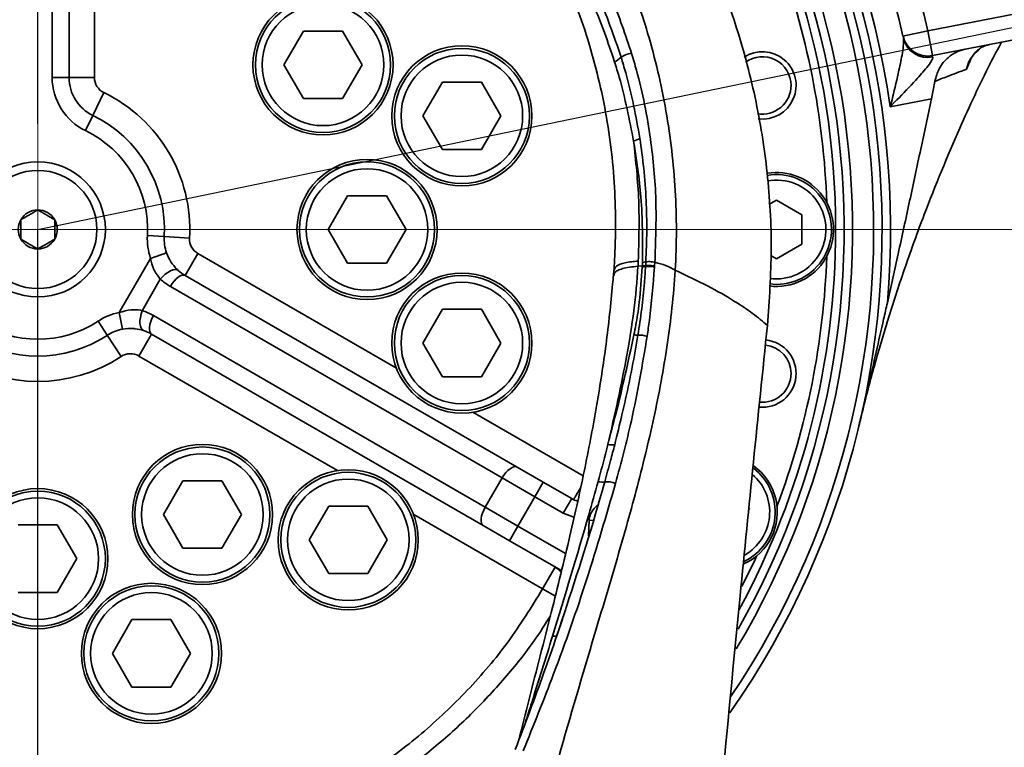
# Model space of a CAD drawing. Header units: millimetres. Extents: x 6316 to 18291, y -19059 to -9021.
# Tile 90 of 144: x 10742 to 10859, y -12024 to -11938. Entities that reach past the tile are written whole.
import ezdxf

# ---------------------------------------------------------------- set-up
doc = ezdxf.new("R2010")
doc.units = ezdxf.units.MM
doc.header["$LTSCALE"] = 10
doc.header["$PDSIZE"] = -1
doc.linetypes.add('CENTER', pattern=[50.8, 31.75, -6.35, 6.35, -6.35])
doc.layers.get('Defpoints').update_dxf_attribs({"true_color": 0x5e5e5e})
doc.layers.add('2细线层', color=4, linetype='Continuous', lineweight=13)
doc.layers.add('中心线层', color=1, linetype='CENTER')
doc.dimstyles.new('ISO-25', dxfattribs={"dimscale": 20, "dimtxt": 4, "dimasz": 3.05, "dimexe": 3, "dimexo": 0.625, "dimtad": 1, "dimdec": 0, "dimtxsty": 'Standard', "dimcen": 2.5, "dimclrd": 1, "dimclre": 1, "dimclrt": 4, "dimadec": 1, "dimazin": 2, "dimtfac": 1, "dimtdec": 0, "dimtmove": 0, "dimatfit": 0, "dimfxl": 1, "dimarcsym": 0})

# ---------------------------------------------------------------- blocks, each defined once
blk = doc.blocks.new('*D149')
at = {"layer": 'Defpoints', "color": 0, "linetype": 'ByBlock', "lineweight": 20, "transparency": 16777216}
for p in [(10703.28, -11792.73), (11661.24, -11792.73), (11834.85, -11792.73), (11557.23, -11916.69), (11679.34, -12103.48)]:
    blk.add_point(p, dxfattribs=at)
at = {"layer": '中心线层', "color": 1, "linetype": 'ByBlock', "lineweight": -2, "transparency": 16777216}
for p, q in [((11847.35, -11792.73), (12032.53, -11792.73)), ((11549.19, -11926.26), (11422.59, -12077.15))]:
    blk.add_line(p, q, dxfattribs=at)
blk.add_arc((11661.24, -11792.73), 311.28, 241.2459, 348.7541, dxfattribs=at)
at = {"layer": '中心线层', "color": 1, "linetype": 'ByBlock', "lineweight": 20, "transparency": 16777216}
for points in [[(11956.43, -11852.44), (11976.67, -11854.43), (11972.53, -11792.73)], [(11505.76, -12074.02), (11517.24, -12057.23), (11461.16, -12031.18)]]:
    blk.add_solid(points, dxfattribs=at)
at = {"layer": '中心线层', "color": 4, "linetype": 'ByBlock', "lineweight": 20, "transparency": 16777216, "insert": (11770.42, -12026.86), "char_height": 80, "attachment_point": 5, "rotation": 25}
blk.add_mtext('130°', dxfattribs=at)
blk = doc.blocks.new('*D150')
at = {"layer": 'Defpoints', "color": 0, "linetype": 'ByBlock', "lineweight": 20, "transparency": 16777216}
for p in [(10744.24, -11962.73), (11168.74, -12426.7), (10744.24, -12742.73), (10744.24, -12742.73), (11011.02, -13475.69)]:
    blk.add_point(p, dxfattribs=at)
at = {"layer": '中心线层', "color": 1, "linetype": 'ByBlock', "lineweight": -2, "transparency": 16777216}
blk.add_arc((10744.24, -12742.73), 529.22, 296.6078, 83.3922, dxfattribs=at)
at = {"layer": '中心线层', "color": 1, "linetype": 'ByBlock', "lineweight": 20, "transparency": 16777216}
for points in [[(10804.56, -12227.17), (10805.73, -12206.88), (10744.24, -12213.51)], [(10985.29, -13225.23), (10977.25, -13206.56), (10925.25, -13240.03)]]:
    blk.add_solid(points, dxfattribs=at)
at = {"layer": '中心线层', "color": 4, "linetype": 'ByBlock', "lineweight": 20, "transparency": 16777216, "insert": (11159, -12976.83), "char_height": 80, "attachment_point": 5, "rotation": 60.5581}
blk.add_mtext('160°', dxfattribs=at)
blk = doc.blocks.new('*D151')
at = {"layer": 'Defpoints', "color": 0, "linetype": 'ByBlock', "lineweight": 20, "transparency": 16777216}
for p in [(10744.24, -11962.73), (10526.77, -12403.54), (10744.24, -12742.73), (10744.24, -12742.73), (9971.84, -12851.28)]:
    blk.add_point(p, dxfattribs=at)
at = {"layer": '中心线层', "color": 1, "linetype": 'ByBlock', "lineweight": -2, "transparency": 16777216}
blk.add_arc((10744.24, -12742.73), 402.92, 98.6826, 179.3174, dxfattribs=at)
at = {"layer": '中心线层', "color": 1, "linetype": 'ByBlock', "lineweight": 20, "transparency": 16777216}
for points in [[(10682.65, -12334.29), (10684.19, -12354.56), (10744.24, -12339.81)], [(10351.5, -12737.28), (10331.21, -12738.58), (10345.25, -12798.8)]]:
    blk.add_solid(points, dxfattribs=at)
at = {"layer": '中心线层', "color": 4, "linetype": 'ByBlock', "lineweight": 20, "transparency": 16777216, "insert": (10400.54, -12443.95), "char_height": 80, "attachment_point": 5, "rotation": 49}
blk.add_mtext('98°', dxfattribs=at)
blk = doc.blocks.new('7')
at = {"color": 2, "linetype": 'CENTER'}
for p, q in [((0, 0), (597.51, 501.37)), ((597.51, 501.37), (730.95, 396.04))]:
    blk.add_line(p, q, dxfattribs=at)
blk = doc.blocks.new('*D152')
at = {"layer": 'Defpoints', "color": 0, "linetype": 'ByBlock', "lineweight": 20, "transparency": 16777216}
for p in [(10744.24, -11792.73), (11834.85, -11792.73), (10910.7, -11928.22), (11200.52, -11950.1), (11072.57, -12830.82)]:
    blk.add_point(p, dxfattribs=at)
at = {"layer": '中心线层', "color": 1, "linetype": 'ByBlock', "lineweight": -2, "transparency": 16777216}
blk.add_arc((10886.41, -11792.73), 351.33, 290.1276, 350.0396, dxfattribs=at)
at = {"layer": '中心线层', "color": 1, "linetype": 'ByBlock', "lineweight": 20, "transparency": 16777216}
for points in [[(11222.32, -11852.61), (11242.57, -11854.38), (11237.74, -11792.73)], [(11009.96, -12132.42), (11004.65, -12112.79), (10948.42, -12138.54)]]:
    blk.add_solid(points, dxfattribs=at)
at = {"layer": '中心线层', "color": 4, "linetype": 'ByBlock', "lineweight": 20, "transparency": 16777216, "insert": (11113.63, -11986.13), "char_height": 80, "attachment_point": 5, "rotation": 49.5964}
blk.add_mtext('80°', dxfattribs=at)
blk = doc.blocks.new('*D154')
at = {"layer": 'Defpoints', "color": 0, "linetype": 'ByBlock', "lineweight": 20, "transparency": 16777216}
for p in [(10268.3, -11962.73), (10744.24, -11962.73), (10744.24, -12742.73)]:
    blk.add_point(p, dxfattribs=at)
at = {"layer": '中心线层', "color": 1, "linetype": 'ByBlock', "lineweight": -2, "transparency": 16777216}
for p, q in [((10731.74, -11962.73), (10208.3, -11962.73)), ((10268.3, -12681.73), (10268.3, -12023.73)), ((10731.74, -12742.73), (10208.3, -12742.73))]:
    blk.add_line(p, q, dxfattribs=at)
at = {"layer": '中心线层', "color": 1, "linetype": 'ByBlock', "lineweight": 20, "transparency": 16777216}
for points in [[(10258.13, -12023.73), (10278.46, -12023.73), (10268.3, -11962.73)], [(10258.13, -12681.73), (10278.46, -12681.73), (10268.3, -12742.73)]]:
    blk.add_solid(points, dxfattribs=at)
at = {"layer": '中心线层', "color": 4, "linetype": 'ByBlock', "lineweight": 20, "transparency": 16777216, "insert": (10215.35, -12213.85), "char_height": 80, "attachment_point": 5, "rotation": 90}
blk.add_mtext('780', dxfattribs=at)
blk = doc.blocks.new('*D155')
at = {"layer": 'Defpoints', "color": 0, "linetype": 'ByBlock', "lineweight": 20, "transparency": 16777216}
for p in [(10266.86, -11792.73), (10984.24, -11792.73), (10744.24, -11962.73)]:
    blk.add_point(p, dxfattribs=at)
at = {"layer": '中心线层', "color": 1, "linetype": 'ByBlock', "lineweight": -2, "transparency": 16777216}
for p, q in [((10266.86, -11731.73), (10266.86, -11488.87)), ((10971.74, -11792.73), (10206.86, -11792.73)), ((10266.86, -11962.73), (10266.86, -11792.73)), ((10731.74, -11962.73), (10206.86, -11962.73)), ((10266.86, -12023.73), (10266.86, -12084.73))]:
    blk.add_line(p, q, dxfattribs=at)
at = {"layer": '中心线层', "color": 1, "linetype": 'ByBlock', "lineweight": 20, "transparency": 16777216}
for points in [[(10256.69, -11731.73), (10277.03, -11731.73), (10266.86, -11792.73)], [(10256.69, -12023.73), (10277.03, -12023.73), (10266.86, -11962.73)]]:
    blk.add_solid(points, dxfattribs=at)
at = {"layer": '中心线层', "color": 4, "linetype": 'ByBlock', "lineweight": 20, "transparency": 16777216, "insert": (10213.91, -11579.8), "char_height": 80, "attachment_point": 5, "rotation": 90}
blk.add_mtext('170', dxfattribs=at)
blk = doc.blocks.new('*D157')
at = {"layer": 'Defpoints', "color": 0, "linetype": 'ByBlock', "lineweight": 20, "transparency": 16777216}
for p in [(11661.11, -11671.18), (11661.11, -11792.73), (10744.24, -11962.73)]:
    blk.add_point(p, dxfattribs=at)
at = {"layer": '中心线层', "color": 1, "linetype": 'ByBlock', "lineweight": -2, "transparency": 16777216}
for p, q in [((10744.24, -11950.23), (10744.24, -11611.18)), ((11661.11, -11780.23), (11661.11, -11611.18)), ((10805.24, -11671.18), (11600.11, -11671.18))]:
    blk.add_line(p, q, dxfattribs=at)
at = {"layer": '中心线层', "color": 1, "linetype": 'ByBlock', "lineweight": 20, "transparency": 16777216}
for points in [[(10805.24, -11661.01), (10805.24, -11681.34), (10744.24, -11671.18)], [(11600.11, -11661.01), (11600.11, -11681.34), (11661.11, -11671.18)]]:
    blk.add_solid(points, dxfattribs=at)
at = {"layer": '中心线层', "color": 4, "linetype": 'ByBlock', "lineweight": 20, "transparency": 16777216, "insert": (11202.68, -11618.68), "char_height": 80, "attachment_point": 5}
blk.add_mtext('917', dxfattribs=at)
blk = doc.blocks.new('*D165')
at = {"layer": 'Defpoints', "color": 0, "linetype": 'ByBlock', "lineweight": 20, "transparency": 16777216}
for p in [(8798.07, -11030.1), (10744.24, -11030.1), (10440.1, -13232.73)]:
    blk.add_point(p, dxfattribs=at)
at = {"layer": '中心线层', "color": 1, "linetype": 'ByBlock', "lineweight": -2, "transparency": 16777216}
for p, q in [((10731.74, -11030.1), (8738.07, -11030.1)), ((8798.07, -13171.73), (8798.07, -11091.1)), ((10427.6, -13232.73), (8738.07, -13232.73))]:
    blk.add_line(p, q, dxfattribs=at)
at = {"layer": '中心线层', "color": 1, "linetype": 'ByBlock', "lineweight": 20, "transparency": 16777216}
for points in [[(8787.9, -11091.1), (8808.24, -11091.1), (8798.07, -11030.1)], [(8787.9, -13171.73), (8808.24, -13171.73), (8798.07, -13232.73)]]:
    blk.add_solid(points, dxfattribs=at)
at = {"layer": '中心线层', "color": 4, "linetype": 'ByBlock', "lineweight": 20, "transparency": 16777216, "insert": (8745.12, -12241.75), "char_height": 80, "attachment_point": 5, "rotation": 90}
blk.add_mtext('2203', dxfattribs=at)

msp = doc.modelspace()

# ---------------------------------------------------------------- linework, layer by layer
at = {"color": 7, "linetype": 'Continuous', "lineweight": 35}
for p, q in [((10745.94, -11944.72), (10745.94, -11894.6)), ((10747.94, -11894.6), (10747.94, -11944.72)), ((10750.94, -11917.31), (10750.94, -11944.72)), ((10849.65, -11939.18), (10868.3, -11935.56)), ((10868.88, -11938.5), (10850.22, -11942.13)), ((10773.4, -11943.23), (10775.71, -11939.23)), ((10775.71, -11939.23), (10780.33, -11939.23)), ((10780.33, -11939.23), (10782.64, -11943.23)), ((10846.72, -11939.84), (10849.65, -11939.18)), ((10850.22, -11942.13), (10849.65, -11939.18)), ((10775.71, -11947.23), (10773.4, -11943.23)), ((10782.64, -11943.23), (10780.33, -11947.23)), ((10854.76, -11942.56), (10854.25, -11943.75)), ((10745.94, -11944.72), (10747.94, -11944.72)), ((10747.94, -11944.72), (10750.94, -11944.72)), ((10789.85, -11949.27), (10792.16, -11945.27)), ((10792.16, -11945.27), (10796.78, -11945.27)), ((10796.78, -11945.27), (10799.09, -11949.27)), ((10850.48, -11945.2), (10850.08, -11947.25)), ((10750.77, -11949.22), (10752.07, -11946.52)), ((10780.33, -11947.23), (10775.71, -11947.23)), ((10850.08, -11947.25), (10845.2, -11948.2)), ((10749.9, -11951.02), (10750.77, -11949.22)), ((10792.16, -11953.27), (10789.85, -11949.27)), ((10799.09, -11949.27), (10796.78, -11953.27)), ((10796.78, -11953.27), (10792.16, -11953.27)), ((10778.63, -11962.73), (10780.93, -11958.73)), ((10780.93, -11958.73), (10785.55, -11958.73)), ((10785.55, -11958.73), (10787.86, -11962.73)), ((10830.83, -11959.79), (10831.74, -11959.26)), ((10831.74, -11959.26), (10834.74, -11960.99)), ((10834.74, -11960.99), (10834.74, -11964.46)), ((10757.22, -11963.46), (10759.22, -11963.58)), ((10780.93, -11966.73), (10778.63, -11962.73)), ((10787.86, -11962.73), (10785.55, -11966.73)), ((10759.22, -11963.58), (10762.22, -11963.75)), ((10834.74, -11964.46), (10831.74, -11966.19)), ((10757.6, -11966.15), (10759.49, -11965.5)), ((10761.71, -11968.19), (10763.21, -11965.59)), ((10763.21, -11965.59), (10786.73, -11979.17)), ((10831.74, -11966.19), (10831.08, -11965.8)), ((10753.89, -11972.58), (10757.6, -11966.15)), ((10785.55, -11966.73), (10780.93, -11966.73)), ((10815.84, -11967.05), (10816.24, -11967.01)), ((10815.85, -11966.63), (10816.26, -11966.56)), ((10816.24, -11967.01), (10816.23, -11967.12)), ((10816.26, -11966.56), (10816.24, -11967.01)), ((10817.33, -11966.62), (10817.3, -11967.07)), ((10812.46, -11967.53), (10812.41, -11968.16)), ((10815.33, -11967.09), (10815.84, -11967.05)), ((10817.3, -11967.07), (10817.29, -11967.19)), ((10819.74, -11967.57), (10819.74, -11967.57)), ((10758.75, -11968.62), (10756.6, -11972.35)), ((10761.71, -11968.19), (10801.01, -11990.88)), ((10831.74, -11969.23), (10830.89, -11969.17)), ((10799.24, -11992.17), (10759.94, -11969.48)), ((10753.89, -11972.58), (10754.27, -11974.54)), ((10789.85, -11976.19), (10792.16, -11972.19)), ((10792.16, -11972.19), (10796.78, -11972.19)), ((10796.78, -11972.19), (10799.09, -11976.19)), ((10751.37, -11973.6), (10752.47, -11975.27)), ((10757.94, -11972.94), (10797.24, -11995.63)), ((10757.71, -11975.12), (10756.21, -11977.72)), ((10797.01, -11997.81), (10757.71, -11975.12)), ((10752.47, -11975.27), (10754.12, -11977.78)), ((10792.16, -11980.19), (10789.85, -11976.19)), ((10799.09, -11976.19), (10796.78, -11980.19)), ((10779.73, -11991.3), (10756.21, -11977.72)), ((10796.78, -11980.19), (10792.16, -11980.19)), ((10795.76, -11984.38), (10808.83, -11991.93)), ((10801.01, -11990.88), (10804.11, -11992.67)), ((10759.13, -11996.5), (10761.43, -11992.5)), ((10761.43, -11992.5), (10766.05, -11992.5)), ((10766.05, -11992.5), (10768.36, -11996.5)), ((10797.24, -11995.63), (10799.24, -11992.17)), ((10803.11, -11994.4), (10799.24, -11992.17)), ((10803.11, -11994.4), (10804.11, -11992.67)), ((10804.11, -11992.67), (10807.48, -11994.62)), ((10811.39, -11992.63), (10811.19, -11993.31)), ((10803.11, -11994.4), (10801.11, -11997.87)), ((10806.48, -11996.35), (10803.11, -11994.4)), ((10806.48, -11996.35), (10807.48, -11994.62)), ((10776.4, -11999.5), (10778.7, -11995.5)), ((10778.7, -11995.5), (10783.32, -11995.5)), ((10783.32, -11995.5), (10785.63, -11999.5)), ((10797.24, -11995.63), (10801.11, -11997.87)), ((10828.52, -11995.76), (10828.45, -11995.94)), ((10761.43, -12000.5), (10759.13, -11996.5)), ((10768.36, -11996.5), (10766.05, -12000.5)), ((10804.02, -12005.32), (10788.76, -11996.51)), ((10807.75, -11996.82), (10806.48, -11996.35)), ((10809.47, -11999.04), (10809.55, -11997.18)), ((10809.55, -11997.18), (10810.07, -11997.2)), ((10741.93, -11997.73), (10746.55, -11997.73)), ((10746.55, -11997.73), (10748.86, -12001.73)), ((10800.11, -11999.6), (10797.01, -11997.81)), ((10801.11, -11997.87), (10800.11, -11999.6)), ((10801.11, -11997.87), (10806.76, -12001.13)), ((10778.7, -12003.5), (10776.4, -11999.5)), ((10785.63, -11999.5), (10783.32, -12003.5)), ((10806.27, -12003.15), (10800.11, -11999.6)), ((10766.05, -12000.5), (10761.43, -12000.5)), ((10748.86, -12001.73), (10746.55, -12005.73)), ((10805.52, -12002.72), (10804.02, -12005.32)), ((10783.32, -12003.5), (10778.7, -12003.5)), ((10804.02, -12005.32), (10805.56, -12006.19)), ((10746.55, -12005.73), (10741.93, -12005.73)), ((10826.58, -12014.88), (10827.43, -12006.14)), ((10753.08, -12012.95), (10755.39, -12008.95)), ((10755.39, -12008.95), (10760.01, -12008.95)), ((10760.01, -12008.95), (10762.32, -12012.95)), ((10805.72, -12010.86), (10806.37, -12008.91)), ((10755.39, -12016.95), (10753.08, -12012.95)), ((10762.32, -12012.95), (10760.01, -12016.95)), ((10760.01, -12016.95), (10755.39, -12016.95))]:
    msp.add_line(p, q, dxfattribs=at)
at = {"color": 7, "linetype": 'Continuous', "lineweight": 35, "flags": 128}
for points in [[(10758.75, -11968.62), (10759.03, -11968.31), (10759.33, -11968.04), (10759.64, -11967.81), (10759.95, -11967.63), (10760.23, -11967.52), (10760.49, -11967.47), (10760.7, -11967.49), (10760.87, -11967.58)], [(10759.94, -11969.48), (10760.15, -11969.15), (10760.38, -11968.85), (10760.62, -11968.59), (10760.87, -11968.38), (10761.11, -11968.24), (10761.34, -11968.15), (10761.54, -11968.14), (10761.71, -11968.19)], [(10756.6, -11972.35), (10756.48, -11972.74), (10756.39, -11973.14), (10756.34, -11973.52), (10756.34, -11973.87), (10756.39, -11974.18), (10756.47, -11974.42), (10756.6, -11974.6), (10756.76, -11974.7)], [(10757.94, -11972.94), (10757.76, -11973.29), (10757.61, -11973.64), (10757.51, -11973.98), (10757.46, -11974.3), (10757.45, -11974.58), (10757.49, -11974.82), (10757.58, -11975), (10757.71, -11975.12)], [(10799.24, -11992.17), (10799.45, -11991.84), (10799.68, -11991.54), (10799.92, -11991.28), (10800.17, -11991.07), (10800.41, -11990.93), (10800.64, -11990.84), (10800.84, -11990.83), (10801.01, -11990.88)], [(10797.24, -11995.63), (10797.06, -11995.98), (10796.91, -11996.33), (10796.81, -11996.67), (10796.76, -11996.99), (10796.75, -11997.27), (10796.79, -11997.51), (10796.88, -11997.69), (10797.01, -11997.81)], [(10829.35, -12001.44), (10829.19, -12001.81), (10827.63, -12005.01)], [(10805.52, -12002.72), (10805.92, -12003.02), (10806.22, -12003.37)], [(10805.21, -12010.91), (10805.33, -12010.92), (10805.44, -12010.93), (10805.53, -12010.93), (10805.6, -12010.92), (10805.66, -12010.91), (10805.7, -12010.89), (10805.72, -12010.86), (10805.73, -12010.83)]]:
    msp.add_lwpolyline(points, dxfattribs=at)
at = {"color": 7, "linetype": 'Continuous', "lineweight": 35}
for centre, radius in [((10778.02, -11943.23), 8.3), ((10778.02, -11943.23), 8), ((10778.02, -11943.23), 7.2), ((10794.47, -11949.27), 8.3), ((10794.47, -11949.27), 8), ((10794.47, -11949.27), 7.2), ((10744.24, -11962.73), 8), ((10783.24, -11962.73), 8.3), ((10783.24, -11962.73), 8), ((10744.24, -11962.73), 7), ((10783.24, -11962.73), 7.2), ((10794.47, -11976.19), 8.3), ((10794.47, -11976.19), 8), ((10794.47, -11976.19), 7.2), ((10763.74, -11996.5), 8.3), ((10763.74, -11996.5), 8), ((10763.74, -11996.5), 7.2), ((10781.01, -11999.5), 8.3), ((10781.01, -11999.5), 8), ((10781.01, -11999.5), 7.2), ((10744.24, -12001.73), 8.3), ((10744.24, -12001.73), 8), ((10744.24, -12001.73), 7.2), ((10757.7, -12012.95), 8.3), ((10757.7, -12012.95), 8), ((10757.7, -12012.95), 7.2)]:
    msp.add_circle(centre, radius, dxfattribs=at)
for centre, radius, start, end in [((10744.24, -11962.73), 101, 355.0698, 157.8773), ((10744.24, -11962.73), 100, 325.0709, 214.9977), ((10744.24, -11962.73), 99, 325.9888, 213.8986), ((10744.24, -11962.73), 96.5, 329.0153, 210.9889), ((10744.24, -11962.73), 95.5, 330.2852, 209.7729), ((10744.24, -11962.73), 94.5, 0, 208.3555), ((10744.24, -11962.73), 102, 8.1903, 50.6854), ((10744.24, -11962.73), 108, 12.5918, 47.4082), ((10744.24, -11962.73), 105, 12.5918, 47.4082), ((10744.24, -11962.73), 93.5, 1.9589, 20.5411), ((10849.65, -11939.18), 3, 192.5918, 281), ((10849.64, -11939.4), 2.95, 193.3666, 281.9865), ((10810.49, -11939.4), 4.07, 300.5601, 314.1692), ((10814.99, -11944.98), 3.15, 97.7288, 121.9657), ((10830.06, -11945.66), 4, 263.0677, 122.9066), ((10830.06, -11945.66), 3.4, 0, 126.2909), ((10752.94, -11944.72), 7, 180, 244.2197), ((10752.94, -11944.72), 5, 180, 244.2197), ((10752.94, -11944.72), 2, 180, 244.2197), ((10830.06, -11945.66), 3.4, 260.2505, 0), ((10744.24, -11962.73), 18, 356.7437, 64.2197), ((10744.24, -11962.73), 15, 356.7437, 64.2197), ((10744.24, -11962.73), 13, 356.7437, 64.2197), ((10812.96, -11947), 5.58, 289.4108, 297.7839), ((10831.74, -11962.73), 6.75, 35.9887, 99.6035), ((10831.74, -11962.73), 6.5, 270, 99.8741), ((10831.74, -11962.73), 5.85, 262.0372, 100.6943), ((10831.74, -11962.73), 6.75, 262.7582, 35.9887), ((10744.24, -11962.73), 2.31, 90, 150), ((10744.24, -11962.73), 2.31, 30, 90), ((10744.24, -11962.73), 2.31, 150, 210), ((10744.24, -11962.73), 2.31, 330, 30), ((10764.21, -11963.86), 7, 176.7437, 199.0903), ((10744.24, -11962.73), 94.5, 331.536, 0), ((10744.24, -11962.73), 2.31, 210, 270), ((10744.24, -11962.73), 2.31, 270, 330), ((10764.21, -11963.86), 5, 176.7437, 199.0903), ((10764.21, -11963.86), 2, 176.7437, 240), ((10744.24, -11962.73), 93.5, 339.4589, 358.0411), ((10764.21, -11963.86), 5, 228.015, 240), ((10815.07, -11960.54), 6.68, 276.5421, 279.9885), ((10816.56, -11970.33), 3.23, 76.931, 95.9247), ((10763.44, -11963.42), 7, 228.015, 240), ((10755.21, -11979.45), 7, 100.9097, 123.2563), ((10754.44, -11979), 7, 60, 71.985), ((10744.24, -11962.73), 13, 236.7437, 303.2563), ((10755.21, -11979.45), 5, 100.9097, 123.2563), ((10755.21, -11979.45), 5, 60, 71.985), ((10744.24, -11962.73), 15, 236.7437, 303.2563), ((10815.51, -11967.92), 7.33, 264.826, 268.5366), ((10815.52, -11978.29), 3.04, 72.8245, 93.7898), ((10830.06, -11979.8), 4, 264.3172, 83.9942), ((10755.21, -11979.45), 2, 60, 123.2563), ((10830.06, -11979.8), 3.4, 0, 83.9181), ((10744.24, -11962.73), 18, 236.7437, 303.2563), ((10830.06, -11979.8), 3.4, 264.3924, 0), ((10812.37, -11983.89), 4.36, 262.0606, 272.5438), ((10825.08, -11996.21), 6.5, 295.7213, 52.9315), ((10825.08, -11996.21), 6.75, 13.4887, 54.6743), ((10811.12, -11989.26), 3.39, 261.1487, 274.5807), ((10811.68, -11995.05), 2.44, 65.8651, 96.7104), ((10825.08, -11996.21), 5.85, 299.5644, 49.6228), ((10825.08, -11996.21), 6.75, 294.4043, 13.4887)]:
    msp.add_arc(centre, radius, start, end, dxfattribs=at)
for points, knots in [([(10830.66, -11974.1), (10830.88, -11971.09), (10831.31, -11965.06), (10830.77, -11956), (10829.35, -11947.04), (10826.99, -11938.29), (10823.74, -11929.82), (10819.61, -11921.74), (10814.67, -11914.12), (10808.96, -11907.06), (10802.53, -11900.63), (10795.47, -11894.89), (10787.83, -11889.93), (10779.71, -11885.78), (10771.2, -11882.5), (10762.98, -11880.31), (10755.2, -11878.95), (10750.36, -11878.63), (10747.94, -11878.46)], [0, 0, 0, 0, 0.064125, 0.12825, 0.192375, 0.2565, 0.320625, 0.384749, 0.448874, 0.512999, 0.577123, 0.641248, 0.705372, 0.769496, 0.83362, 0.897744, 0.948872, 1, 1, 1, 1]), ([(10668.75, -11967.57), (10668.75, -11967.57), (10668.61, -11965.12), (10668.54, -11960.21), (10669.15, -11952.25), (10670.69, -11943.77), (10673.35, -11934.9), (10677.01, -11926.36), (10681.68, -11918.28), (10687.3, -11910.76), (10693.68, -11904.08), (10700.71, -11898.35), (10708.23, -11893.56), (10716.1, -11889.77), (10724.19, -11887.01), (10732.33, -11885.2), (10739.13, -11884.48), (10745.86, -11884.32), (10752.51, -11884.71), (10760.48, -11886.05), (10768.22, -11888.23), (10775.62, -11891.23), (10782.61, -11894.97), (10789.21, -11899.44), (10795.3, -11904.62), (10800.85, -11910.44), (10805.84, -11916.89), (10810.17, -11923.94), (10813.79, -11931.52), (10816.74, -11939.77), (10818.82, -11948.66), (10819.92, -11958.09), (10819.92, -11964.42), (10819.74, -11967.57), (10819.74, -11967.57)], [0, 0, 0, 0, 0, 0.029714, 0.059427, 0.096609, 0.133902, 0.171076, 0.208437, 0.245924, 0.283267, 0.318283, 0.353422, 0.388427, 0.420905, 0.453493, 0.485969, 0.50075, 0.53218, 0.563712, 0.595144, 0.62623, 0.657411, 0.688503, 0.720357, 0.752304, 0.784168, 0.817819, 0.851564, 0.885224, 0.923442, 0.961782, 1, 1, 1, 1, 1]), ([(10792.52, -11908), (10794.73, -11910.05), (10798.45, -11913.5), (10802.97, -11919.01), (10806.54, -11924.13), (10809.66, -11929.59), (10812.44, -11935.51), (10813.84, -11939.69), (10814.57, -11941.87)], [0, 0, 0, 0, 0.218314, 0.369174, 0.520038, 0.675301, 0.830568, 1, 1, 1, 1]), ([(10812.56, -11942.9), (10812.17, -11941.72), (10811.32, -11939.17), (10810.29, -11936.69), (10809.73, -11935.35)], [0, 0, 0, 0, 0.461875, 1, 1, 1, 1]), ([(10810.42, -11934.58), (10810.47, -11934.68), (10811.57, -11937.2), (10812.47, -11939.81), (10813.33, -11942.31)], [0, 0, 0, 0, 0.036968, 1, 1, 1, 1]), ([(10808.26, -11936.99), (10808.32, -11937.13), (10808.96, -11938.74), (10809.91, -11941.92), (10811.09, -11946.52), (10811.93, -11951.21), (10812.48, -11955.92), (10812.69, -11960.66), (10812.66, -11964.53), (10812.53, -11966.84), (10812.49, -11967.55)], [0, 0, 0, 0, 0.014821, 0.166223, 0.318623, 0.472081, 0.626279, 0.776785, 0.930858, 1, 1, 1, 1]), ([(10845.2, -11948.2), (10845.21, -11948.19), (10845.3, -11947.82), (10845.67, -11946.36), (10846.19, -11944.19), (10846.62, -11942.07), (10846.76, -11941.04), (10846.81, -11940.46), (10846.79, -11940.25), (10846.77, -11940.08)], [0, 0, 0, 0, 0.001969, 0.126231, 0.490799, 0.734281, 0.875632, 0.893697, 1, 1, 1, 1]), ([(10841.5, -11986), (10841.73, -11985.04), (10842.17, -11983.24), (10842.93, -11980.33), (10843.67, -11977.67), (10844.38, -11975.26), (10845.12, -11972.84), (10845.99, -11970.1), (10847, -11967.1), (10848.08, -11964.04), (10850.13, -11958.53), (10853.06, -11951.47), (10856.18, -11944.69), (10857.95, -11941.36), (10858.39, -11940.54)], [0, 0, 0, 0, 0.094432, 0.175658, 0.245885, 0.292804, 0.336195, 0.394534, 0.454132, 0.515359, 0.578212, 0.786287, 0.947647, 1, 1, 1, 1]), ([(10854.53, -11942.98), (10854.53, -11942.97), (10854.65, -11942.63), (10855.03, -11942.06), (10855.46, -11941.52), (10855.83, -11941.33), (10855.84, -11941.32)], [0, 0, 0, 0, 0.0116831, 0.4897964, 0.9737439, 1, 1, 1, 1]), ([(10855.68, -11941.44), (10855.7, -11941.42), (10855.98, -11941.07), (10856.59, -11940.92), (10857.16, -11940.78)], [0, 0, 0, 0, 0.0622974, 1, 1, 1, 1]), ([(10813.33, -11942.31), (10813.51, -11942.93), (10814.48, -11946.08), (10815.08, -11949.32), (10815.56, -11951.93)], [0, 0, 0, 0, 0.194485, 1, 1, 1, 1]), ([(10814.57, -11941.87), (10814.77, -11942.53), (10815.75, -11945.87), (10816.89, -11951.67), (10817.6, -11959.3), (10817.42, -11964.17), (10817.33, -11966.62)], [0, 0, 0, 0, 0.08272, 0.414185, 0.70566, 1, 1, 1, 1]), ([(10850.26, -11942.28), (10850.25, -11942.37), (10850.24, -11942.5), (10850, -11942.92), (10849.43, -11943.7), (10848.04, -11945.27), (10846.51, -11946.87), (10845.47, -11947.92), (10845.21, -11948.19), (10845.2, -11948.2)], [0, 0, 0, 0, 0.095284, 0.13453, 0.278014, 0.519517, 0.876965, 0.998314, 1, 1, 1, 1]), ([(10854.1, -11941.37), (10854.1, -11941.37), (10853.38, -11941.51), (10852.22, -11942.07), (10850.97, -11943.5), (10850.63, -11944.68), (10850.48, -11945.2)], [0, 0, 0, 0, 0.001944, 0.442804, 0.752045, 1, 1, 1, 1]), ([(10854.25, -11943.75), (10854.25, -11943.74), (10854.32, -11943.38), (10854.58, -11942.5), (10855.27, -11941.84), (10855.68, -11941.44)], [0, 0, 0, 0, 0.00319, 0.405033, 1, 1, 1, 1]), ([(10814.81, -11952.26), (10814.32, -11949.72), (10813.7, -11946.56), (10812.75, -11943.5), (10812.56, -11942.9)], [0, 0, 0, 0, 0.804784, 1, 1, 1, 1]), ([(10854.56, -11942.99), (10854.45, -11943.24), (10854.34, -11943.48), (10854.26, -11943.74), (10854.25, -11943.75)], [0, 0, 0, 0, 0.9780437, 1, 1, 1, 1]), ([(10854.25, -11943.75), (10853.47, -11944.03), (10852.1, -11944.54), (10850.96, -11945), (10850.51, -11945.19), (10850.51, -11945.19)], [0, 0, 0, 0, 0.568378, 0.999998, 1, 1, 1, 1]), ([(10850.51, -11945.19), (10850.51, -11945.19), (10850.5, -11945.2), (10850.49, -11945.2), (10850.48, -11945.2)], [0, 0, 0, 0, 0.000154, 1, 1, 1, 1]), ([(10844.87, -11971.41), (10845.3, -11969.48), (10846.19, -11965.46), (10847.5, -11959.4), (10848.81, -11953.28), (10849.66, -11949.24), (10850.08, -11947.25)], [0, 0, 0, 0, 0.240151, 0.499152, 0.752329, 1, 1, 1, 1]), ([(10815.85, -11966.63), (10815.87, -11964.04), (10815.9, -11959.22), (10815.16, -11954.46), (10814.81, -11952.26)], [0, 0, 0, 0, 0.536333, 1, 1, 1, 1]), ([(10814.81, -11952.26), (10815.07, -11954.61), (10815.58, -11959.34), (10815.43, -11964.08), (10815.36, -11966.47)], [0, 0, 0, 0, 0.4980438, 1, 1, 1, 1]), ([(10815.56, -11951.93), (10815.72, -11953.11), (10816.06, -11955.56), (10816.32, -11959.23), (10816.41, -11962.93), (10816.31, -11965.35), (10816.26, -11966.56)], [0, 0, 0, 0, 0.242679, 0.503961, 0.751685, 1, 1, 1, 1]), ([(10744.24, -11960.42), (10743.89, -11960.62), (10743.22, -11961.01), (10742.55, -11961.39), (10742.24, -11961.57)], [0, 0, 0, 0, 0.534671, 1, 1, 1, 1]), ([(10746.24, -11961.57), (10745.89, -11961.37), (10745.22, -11960.98), (10744.55, -11960.6), (10744.24, -11960.42)], [0, 0, 0, 0, 0.534671, 1, 1, 1, 1]), ([(10742.24, -11961.57), (10742.24, -11961.68), (10742.24, -11962.17), (10742.24, -11962.96), (10742.24, -11963.61), (10742.24, -11963.88)], [0, 0, 0, 0, 0.14427, 0.645991, 1, 1, 1, 1]), ([(10746.24, -11963.88), (10746.24, -11963.61), (10746.24, -11962.96), (10746.24, -11962.17), (10746.24, -11961.68), (10746.24, -11961.57)], [0, 0, 0, 0, 0.354009, 0.85573, 1, 1, 1, 1]), ([(10742.24, -11963.88), (10742.6, -11964.09), (10743.27, -11964.47), (10743.93, -11964.86), (10744.24, -11965.04)], [0, 0, 0, 0, 0.534671, 1, 1, 1, 1]), ([(10744.24, -11965.04), (10744.6, -11964.83), (10745.27, -11964.44), (10745.93, -11964.06), (10746.24, -11963.88)], [0, 0, 0, 0, 0.534671, 1, 1, 1, 1]), ([(10759.49, -11965.5), (10759.65, -11965.87), (10759.96, -11966.6), (10760.51, -11967.24), (10760.8, -11967.52), (10760.87, -11967.58)], [0, 0, 0, 0, 0.452616, 0.884296, 1, 1, 1, 1]), ([(10758.75, -11968.62), (10758.51, -11968.32), (10758.23, -11967.96), (10757.82, -11967.12), (10757.7, -11966.6), (10757.6, -11966.15)], [0, 0, 0, 0, 0.432959, 0.516172, 1, 1, 1, 1]), ([(10812.5, -11967.54), (10812.56, -11967.38), (10812.68, -11967.04), (10813.72, -11966.64), (10814.81, -11966.52), (10815.36, -11966.47)], [0, 0, 0, 0, 0.309976, 0.654988, 1, 1, 1, 1]), ([(10815.36, -11966.47), (10815.35, -11966.67), (10815.34, -11966.88), (10815.33, -11967.09), (10815.33, -11967.09)], [0, 0, 0, 0, 0.9999084, 1, 1, 1, 1]), ([(10815.84, -11967.05), (10815.84, -11967.05), (10815.84, -11966.91), (10815.85, -11966.77), (10815.85, -11966.63)], [0, 0, 0, 0, 0.0001351, 1, 1, 1, 1]), ([(10817.3, -11967.07), (10817.25, -11967.06), (10817.17, -11967.04), (10816.98, -11967.01), (10816.73, -11966.99), (10816.44, -11966.99), (10816.29, -11967), (10816.24, -11967.01)], [0, 0, 0, 0, 0.171415, 0.237728, 0.536942, 0.836156, 1, 1, 1, 1]), ([(10817.33, -11966.62), (10817.24, -11966.6), (10817.04, -11966.56), (10816.71, -11966.54), (10816.45, -11966.54), (10816.31, -11966.56), (10816.26, -11966.56)], [0, 0, 0, 0, 0.2845725, 0.5691449, 0.8537174, 1, 1, 1, 1]), ([(10817.33, -11966.62), (10817.78, -11966.74), (10818.8, -11967.02), (10819.4, -11967.37), (10819.74, -11967.57)], [0, 0, 0, 0, 0.437005, 1, 1, 1, 1]), ([(10819.74, -11967.57), (10819.74, -11967.57), (10819.55, -11970.54), (10818.9, -11976.43), (10817.28, -11985.09), (10815.17, -11993.65), (10812.76, -12002.15), (10809.6, -12012.64), (10805.9, -12025.23), (10801.84, -12039.96), (10797.78, -12056.01), (10793.89, -12073.39), (10790.22, -12092.11), (10786.47, -12114.09), (10782.89, -12139.36), (10779.71, -12167.93), (10777.29, -12196.6), (10775.59, -12225.35), (10774.54, -12254.14), (10774.12, -12282.96), (10774.29, -12311.79), (10775.11, -12343.03), (10776.75, -12376.67), (10779.4, -12412.67), (10782.66, -12445.49), (10786.28, -12475.1), (10790.06, -12501.55), (10794.39, -12527.88), (10798.96, -12552.23), (10803.66, -12574.61), (10808.37, -12595.02), (10813.48, -12615.29), (10819.02, -12635.37), (10824.92, -12655.24), (10830.22, -12672.41), (10834.85, -12686.89), (10838.55, -12698.83), (10841.82, -12710.83), (10844.37, -12722.98), (10845.38, -12731.23), (10845.67, -12735.39), (10845.67, -12735.39)], [0, 0, 0, 0, 0, 0.011737, 0.023498, 0.035297, 0.047107, 0.058885, 0.078665, 0.098453, 0.118236, 0.14264, 0.167053, 0.191461, 0.228033, 0.264608, 0.30117, 0.337733, 0.374291, 0.410849, 0.447405, 0.483961, 0.529727, 0.575503, 0.621268, 0.655189, 0.68911, 0.723035, 0.756959, 0.783715, 0.810475, 0.837228, 0.863999, 0.890777, 0.917545, 0.934043, 0.950588, 0.96711, 0.983572, 1, 1, 1, 1, 1]), ([(10812.42, -11968.16), (10812.39, -11968.5), (10812.15, -11971.24), (10811.6, -11976.33), (10810.48, -11983.56), (10809.05, -11991.12), (10807.23, -11999.33), (10804.99, -12008.49), (10802.88, -12016.59), (10801.58, -12021.7), (10801.16, -12023.36)], [0, 0, 0, 0, 0.018387, 0.147117, 0.275287, 0.410173, 0.558165, 0.723311, 0.910216, 1, 1, 1, 1]), ([(10815.33, -11967.09), (10815.33, -11967.09), (10815.23, -11968.84), (10814.88, -11972.37), (10813.76, -11979.43), (10812.57, -11984.68), (10811.77, -11988.2)], [0, 0, 0, 0, 0.000003, 0.248806, 0.497736, 1, 1, 1, 1]), ([(10812.48, -11968.17), (10812.49, -11968.05), (10812.51, -11967.84), (10812.93, -11967.57), (10813.5, -11967.35), (10814.3, -11967.18), (10814.98, -11967.12), (10815.33, -11967.09)], [0, 0, 0, 0, 0.218031, 0.396153, 0.585861, 0.787146, 1, 1, 1, 1]), ([(10814.85, -11975.23), (10815, -11974.43), (10815.24, -11973.14), (10815.62, -11970.46), (10815.74, -11968.57), (10815.83, -11967.18)], [0, 0, 0, 0, 0.296617, 0.481575, 1, 1, 1, 1]), ([(10816.23, -11967.12), (10816.19, -11967.76), (10816.07, -11969.43), (10815.79, -11972.15), (10815.48, -11974.22), (10815.32, -11975.25)], [0, 0, 0, 0, 0.234078, 0.616784, 1, 1, 1, 1]), ([(10815.83, -11967.18), (10815.83, -11967.14), (10815.84, -11967.09), (10815.84, -11967.05), (10815.84, -11967.05)], [0, 0, 0, 0, 0.999557, 1, 1, 1, 1]), ([(10817.29, -11967.19), (10817.12, -11969.29), (10816.89, -11972.03), (10816.51, -11974.75), (10816.42, -11975.38)], [0, 0, 0, 0, 0.766933, 1, 1, 1, 1]), ([(10819.74, -11967.57), (10821.05, -11968.19), (10823.68, -11969.41), (10826.64, -11971.12), (10828.98, -11972.68), (10830.1, -11973.63), (10830.66, -11974.1)], [0, 0, 0, 0, 0.280088, 0.559565, 0.779407, 1, 1, 1, 1]), ([(10844.87, -11971.41), (10844.72, -11972.06), (10843.99, -11975.31), (10842.88, -11980.16), (10841.89, -11984.36), (10841.5, -11985.98), (10841.5, -11986)], [0, 0, 0, 0, 0.133172, 0.666106, 0.995504, 1, 1, 1, 1]), ([(10753.89, -11972.58), (10754.36, -11972.44), (10755.2, -11972.19), (10756.13, -11972.24), (10756.54, -11972.33), (10756.6, -11972.35)], [0, 0, 0, 0, 0.516534, 0.922415, 1, 1, 1, 1]), ([(10756.76, -11974.7), (10756.43, -11974.61), (10756.05, -11974.51), (10755.2, -11974.43), (10754.7, -11974.49), (10754.27, -11974.54)], [0, 0, 0, 0, 0.433797, 0.514828, 1, 1, 1, 1]), ([(10830.66, -11974.1), (10830.1, -11979.5), (10829.01, -11990.17), (10827.95, -12000.85), (10827.43, -12006.14)], [0, 0, 0, 0, 0.505271, 1, 1, 1, 1]), ([(10811.77, -11988.2), (10812.09, -11986.99), (10813.23, -11982.68), (10814.17, -11978.34), (10814.85, -11975.23)], [0, 0, 0, 0, 0.281296, 1, 1, 1, 1]), ([(10815.32, -11975.25), (10815.21, -11975.88), (10814.68, -11979.04), (10813.77, -11983.37), (10812.86, -11987.05), (10812.57, -11988.24)], [0, 0, 0, 0, 0.14476, 0.723981, 1, 1, 1, 1]), ([(10816.42, -11975.38), (10815.85, -11978.73), (10814.86, -11984.59), (10813.33, -11990.35), (10812.67, -11992.83)], [0, 0, 0, 0, 0.5707575, 1, 1, 1, 1]), ([(10810.6, -11992.6), (10810.94, -11991.36), (10811.34, -11989.89), (10811.71, -11988.42), (10811.77, -11988.2)], [0, 0, 0, 0, 0.849322, 1, 1, 1, 1]), ([(10812.57, -11988.24), (10812.41, -11988.86), (10812.03, -11990.33), (10811.62, -11991.79), (10811.39, -11992.63)], [0, 0, 0, 0, 0.423922, 1, 1, 1, 1]), ([(10805.21, -12010.91), (10806.67, -12006.12), (10808.53, -12000.01), (10810.23, -11993.91), (10810.6, -11992.6)], [0, 0, 0, 0, 0.784738, 1, 1, 1, 1]), ([(10812.67, -11992.83), (10811.57, -11996.6), (10809.37, -12004.16), (10805.68, -12014.71), (10802.96, -12021.46), (10801.74, -12024.5)], [0, 0, 0, 0, 0.354535, 0.709938, 1, 1, 1, 1]), ([(10811.19, -11993.31), (10810.89, -11994.39), (10809.22, -12000.25), (10807.3, -12006.08), (10805.73, -12010.83)], [0, 0, 0, 0, 0.184026, 1, 1, 1, 1]), ([(10807.7, -11994.74), (10807.72, -11994.7), (10807.77, -11994.62), (10808.08, -11994.08), (10808.39, -11993.56), (10808.52, -11993.33)], [0, 0, 0, 0, 0.359971, 0.719943, 1, 1, 1, 1]), ([(10808.17, -11994.9), (10807.93, -11994.83), (10807.67, -11994.75), (10807.45, -11994.6), (10807.45, -11994.59)], [0, 0, 0, 0, 0.962753, 1, 1, 1, 1]), ([(10809.55, -11997.18), (10809.57, -11996.98), (10809.6, -11996.77), (10809.74, -11996.36), (10810.01, -11995.86), (10810.39, -11995.53), (10810.61, -11995.34)], [0, 0, 0, 0, 0.240621, 0.270813, 0.558688, 1, 1, 1, 1]), ([(10684.47, -12005.32), (10684.74, -12005.79), (10686.32, -12008.53), (10689.67, -12013.28), (10694.94, -12019.13), (10700.91, -12024.35), (10707.5, -12028.87), (10714.6, -12032.62), (10722.07, -12035.55), (10729.84, -12037.6), (10737.78, -12038.77), (10745.92, -12039.06), (10754.15, -12038.39), (10762.36, -12036.74), (10770.07, -12034.24), (10777.2, -12030.98), (10783.71, -12027.11), (10789.75, -12022.58), (10795.21, -12017.4), (10800.09, -12011.7), (10802.71, -12007.44), (10804.02, -12005.32)], [0, 0, 0, 0, 0.011381, 0.066092, 0.121032, 0.175789, 0.231564, 0.28753, 0.343316, 0.399112, 0.455087, 0.510884, 0.569026, 0.627368, 0.685507, 0.738146, 0.790937, 0.843565, 0.895672, 0.947939, 1, 1, 1, 1]), ([(10804.96, -12008.51), (10804.35, -12009.47), (10802.71, -12012.05), (10799.55, -12015.97), (10795.56, -12020.25), (10791.2, -12024.19), (10786.57, -12027.72), (10781.67, -12030.87), (10776.49, -12033.65), (10771.13, -12035.97), (10765.68, -12037.88), (10761.99, -12038.77), (10760.14, -12039.22)], [0, 0, 0, 0, 0.061357, 0.1642658, 0.2703226, 0.3763845, 0.4799007, 0.5834194, 0.6896879, 0.7959578, 0.8976756, 1, 1, 1, 1]), ([(10800.79, -12024.35), (10801.95, -12021.31), (10803.66, -12016.82), (10805.22, -12012.3), (10805.73, -12010.83)], [0, 0, 0, 0, 0.675163, 1, 1, 1, 1]), ([(10801.96, -12021.22), (10802.22, -12020.41), (10803.33, -12016.96), (10804.4, -12013.53), (10805.21, -12010.91)], [0, 0, 0, 0, 0.233664, 1, 1, 1, 1]), ([(10826.58, -12014.88), (10825.81, -12022.99), (10824.29, -12038.93), (10822.87, -12054.88), (10822.17, -12062.73)], [0, 0, 0, 0, 0.508534, 1, 1, 1, 1])]:
    msp.add_open_spline(points, degree=3, knots=knots, dxfattribs=at)
at = {"layer": '2细线层'}
for centre, radius, start, end in [((10744.24, -12742.73), 1712.62, 290, 188), ((9971.84, -12851.28), 932.62, 28.50266, 65.29003)]:
    msp.add_arc(centre, radius, start, end, dxfattribs=at)
at = {"layer": '中心线层', "color": 2, "linetype": 'CENTER', "lineweight": 20}
for p, q in [((10744.24, -11962.73), (10744.24, -11792.73)), ((10744.24, -11962.73), (10583.43, -11962.73)), ((10744.24, -12742.73), (10744.24, -11962.73)), ((10744.24, -11962.73), (10883.35, -11962.73))]:
    msp.add_line(p, q, dxfattribs=at)

# ---------------------------------------------------------------- block references
at = {"layer": '中心线层', "color": 1, "linetype": 'ByBlock', "lineweight": 20, "rotation": 50}
msp.add_blockref('7', (10744.24, -12742.73), dxfattribs=at)

# ---------------------------------------------------------------- dimensions: what is measured, and where the dimension line sits
at = {"layer": '中心线层', "color": 1, "linetype": 'ByBlock', "lineweight": 20}
for base, p1, p2, picture, middle in [((8798.07, -11030.1), (10440.1, -13232.73), (10744.24, -11030.1), '*D165', (8798.07, -12241.75)), ((10266.86, -11792.73), (10744.24, -11962.73), (10984.24, -11792.73), '*D155', (10266.86, -11579.8)), ((10268.3, -11962.73), (10744.24, -12742.73), (10744.24, -11962.73), '*D154', (10268.3, -12213.85))]:
    dim = msp.add_linear_dim(base=base, p1=p1, p2=p2, angle=90, dimstyle='ISO-25', dxfattribs=at)
    dim.commit()
    dim.dimension.update_dxf_attribs({"geometry": picture, "text_midpoint": middle, "dimtype": 160})
dim = msp.add_linear_dim(base=(11661.11, -11671.18), p1=(10744.24, -11962.73), p2=(11661.11, -11792.73), dimstyle='ISO-25', dxfattribs=at)
dim.commit()
dim.dimension.update_dxf_attribs({"geometry": '*D157', "text_midpoint": (11202.68, -11618.68)})
for base, line1, line2, picture, middle in [((11679.34, -12103.48), ((11834.85, -11792.73), (10703.28, -11792.73)), ((11661.24, -11792.73), (11557.23, -11916.69)), '*D149', (11770.42, -12026.86)), ((10526.77, -12403.54), ((10744.24, -12742.73), (9971.84, -12851.28)), ((10744.24, -12742.73), (10744.24, -11962.73)), '*D151', (10400.54, -12443.95))]:
    dim = msp.add_angular_dim_2l(base=base, line1=line1, line2=line2, dimstyle='ISO-25', dxfattribs=at)
    dim.commit()
    dim.dimension.update_dxf_attribs({"geometry": picture, "text_midpoint": middle})
dim = msp.add_angular_dim_2l(base=(11200.52, -11950.1), line1=((11834.85, -11792.73), (10744.24, -11792.73)), line2=((10910.7, -11928.22), (11072.57, -12830.82)), dimstyle='ISO-25', override={"dimadec": 0}, dxfattribs=at)
dim.commit()
dim.dimension.update_dxf_attribs({"geometry": '*D152', "text_midpoint": (11153.95, -12020.45), "dimtype": 162})
dim = msp.add_angular_dim_2l(base=(11168.74, -12426.7), line1=((10744.24, -12742.73), (11011.02, -13475.69)), line2=((10744.24, -12742.73), (10744.24, -11962.73)), dimstyle='ISO-25', dxfattribs=at)
dim.commit()
dim.dimension.update_dxf_attribs({"geometry": '*D150', "text_midpoint": (11205.12, -13002.86), "dimtype": 162})

doc.saveas('drawing.dxf')
